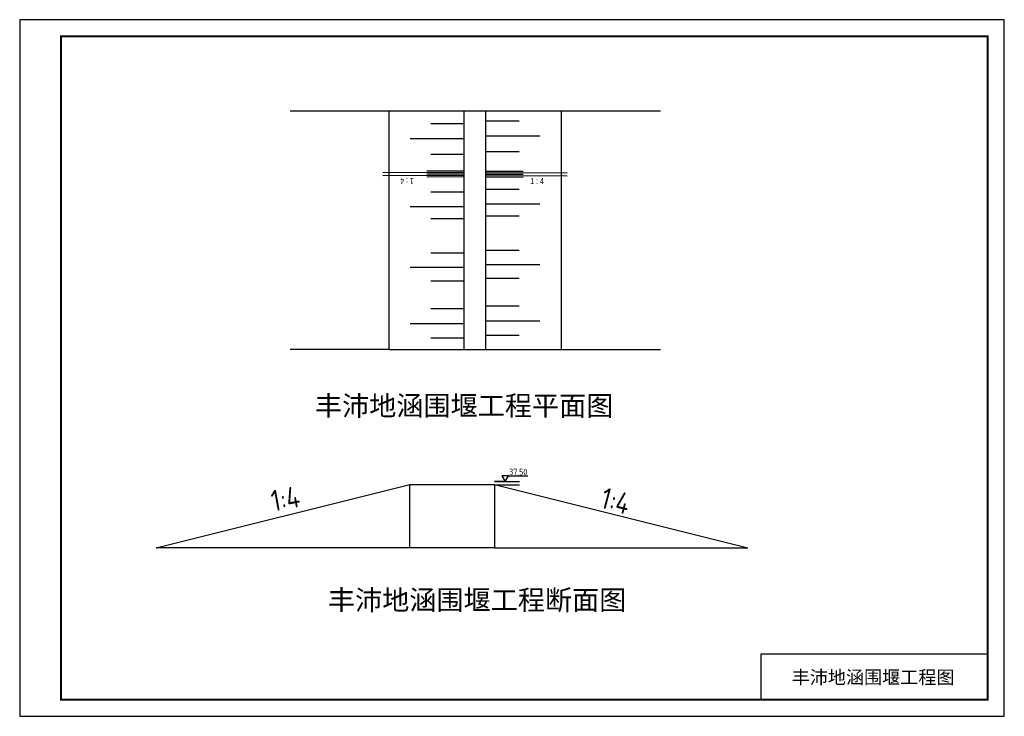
# Model space of a CAD drawing. Extents: x 38307 to 81813, y 18918 to 23127.
# Tile 2 of 2: x 46140 to 52080, y 18918 to 23118. Entities that reach past the tile are written whole.
import ezdxf

# ---------------------------------------------------------------- set-up
doc = ezdxf.new("R2010")
doc.units = 0
doc.header["$LTSCALE"] = 1000
doc.header["$MEASUREMENT"] = 0
doc.layers.add('1XSX', color=7, linetype='Continuous')
doc.styles.add('hz-e', font='hztxt_e.shx', dxfattribs={"width": 0.58, "height": 32, "bigfont": 'hztxt.shx'})
doc.styles.get("Standard").update_dxf_attribs({"font": 'gbenor.shx', "bigfont": 'gbcbig.shx'})
doc.styles.add('图框', font='SIMFANG.TTF', dxfattribs={"width": 0.8, "height": 4})

msp = doc.modelspace()

# ---------------------------------------------------------------- linework, layer by layer
for p, q in [((49408.31, 22568), (47772.14, 22568)), ((48369.22, 21129.5), (48369.22, 22568)), ((48820.34, 21129.5), (48820.34, 22568)), ((48952.34, 21129.5), (48952.34, 22568)), ((49408.31, 21129.5), (49408.31, 22568)), ((50005.38, 22568), (49408.31, 22568)), ((48620.33, 22492.65), (48820.44, 22492.65)), ((49152.44, 22506.67), (48952.34, 22506.67)), ((48494.75, 22402.12), (48820.44, 22402.12)), ((49278.03, 22416.15), (48952.34, 22416.15)), ((48620.33, 22307.77), (48820.44, 22307.77)), ((49152.44, 22321.8), (48952.34, 22321.8)), ((48620.33, 22080.82), (48820.44, 22080.82)), ((49152.44, 22094.85), (48952.34, 22094.85)), ((48494.75, 21992.21), (48820.44, 21992.21)), ((48494.75, 21992.21), (48820.44, 21992.21)), ((49278.03, 22006.24), (48952.34, 22006.24)), ((49278.03, 22006.24), (48952.34, 22006.24)), ((48620.33, 21919.54), (48820.44, 21919.54)), ((49152.44, 21933.56), (48952.34, 21933.56)), ((48620.33, 21713.62), (48820.44, 21713.62)), ((49152.44, 21727.65), (48952.34, 21727.65)), ((48494.75, 21626.29), (48820.44, 21626.29)), ((49278.03, 21640.31), (48952.34, 21640.31)), ((48620.33, 21544.69), (48820.44, 21544.69)), ((49152.44, 21558.71), (48952.34, 21558.71)), ((49152.44, 21390.41), (48952.34, 21390.41)), ((48620.33, 21376.39), (48820.44, 21376.39)), ((48494.75, 21285.86), (48820.44, 21285.86)), ((49278.03, 21299.89), (48952.34, 21299.89)), ((49152.44, 21215.1), (48952.34, 21215.1)), ((48620.33, 21201.07), (48820.44, 21201.07)), ((48369.22, 21129.5), (47772.14, 21129.5)), ((48369.22, 21129.5), (50005.38, 21129.5)), ((46962.97, 19933.34), (48492.97, 20315.84)), ((48492.97, 19933.34), (48492.97, 20315.84)), ((48492.97, 20315.84), (49002.97, 20315.84)), ((49068.65, 20333.91), (49002.97, 20333.91)), ((49002.97, 20333.91), (49154.05, 20333.91)), ((49002.97, 20315.84), (49002.97, 19933.34)), ((49002.97, 20315.84), (50532.97, 19933.34)), ((49002.97, 20314.95), (49154.05, 20314.95)), ((49088.21, 20367.79), (49205.69, 20367.79)), ((48492.97, 19933.34), (46962.97, 19933.34)), ((49002.97, 19933.34), (48492.97, 19933.34)), ((49002.97, 19933.34), (50532.97, 19933.34)), ((51979.5, 19293), (50611, 19293)), ((50611, 19293), (50611, 19018.5))]:
    msp.add_line(p, q)
for points in [[(46139.5, 18918.5), (52079.5, 18918.5), (52079.5, 23118.5), (46139.5, 23118.5)], [(46139.5, 18918.5), (52079.5, 18918.5), (52079.5, 23118.5), (46139.5, 23118.5)], [(49068.65, 20333.91), (49088.21, 20367.79), (49049.09, 20367.79)]]:
    msp.add_lwpolyline(points, close=True)
at = {"const_width": 12}
msp.add_lwpolyline([(46389.5, 23018.5), (51979.5, 23018.5), (51979.5, 19018.5), (46389.5, 19018.5), (46389.5, 23018.5)], dxfattribs=at)
at = {"layer": '1XSX', "color": 3, "ltscale": 5}
for p, q in [((48820.44, 22196.76), (48330.2, 22194.52)), ((48820.44, 22179.5), (48330.2, 22177.26)), ((48820.44, 22205.39), (48596.51, 22204.37)), ((48820.44, 22188.13), (48596.59, 22187.11)), ((48820.44, 22170.87), (48596.67, 22169.85)), ((48952.16, 22205.39), (49176.08, 22204.37)), ((48952.16, 22196.76), (49442.39, 22194.52)), ((48952.16, 22188.13), (49176, 22187.11)), ((48952.16, 22179.5), (49442.39, 22177.26)), ((48952.16, 22170.87), (49175.92, 22169.85))]:
    msp.add_line(p, q, dxfattribs=at)

# ---------------------------------------------------------------- texts
at = {"style": '图框'}
for s, height, p in [('丰沛地涵围堰工程平面图', 120, (47920.8, 20730.97)), ('丰沛地涵围堰工程断面图', 120, (47999.07, 19559.57)), ('丰沛地涵围堰工程图', 80, (50796.83, 19113.79))]:
    msp.add_text(s, height=height, dxfattribs=at).set_placement(p)
msp.add_text('37.50', height=38.378).set_placement((49091.58, 20372.34))
for rotation, p in [(10.409183, (47669.65, 20152.25)), (345.137688, (49635.62, 20177.53))]:
    msp.add_text('1:4', height=127.5, rotation=rotation).set_placement(p)
at = {"layer": '1XSX', "color": 7, "style": 'hz-e', "width": 0.7}
for rotation, p in [(180.261482, (48516.93, 22164.16)), (359.738518, (49219.9, 22128.46))]:
    msp.add_text('1 : 4', height=35.7, rotation=rotation, dxfattribs=at).set_placement(p)

doc.saveas('drawing.dxf')
